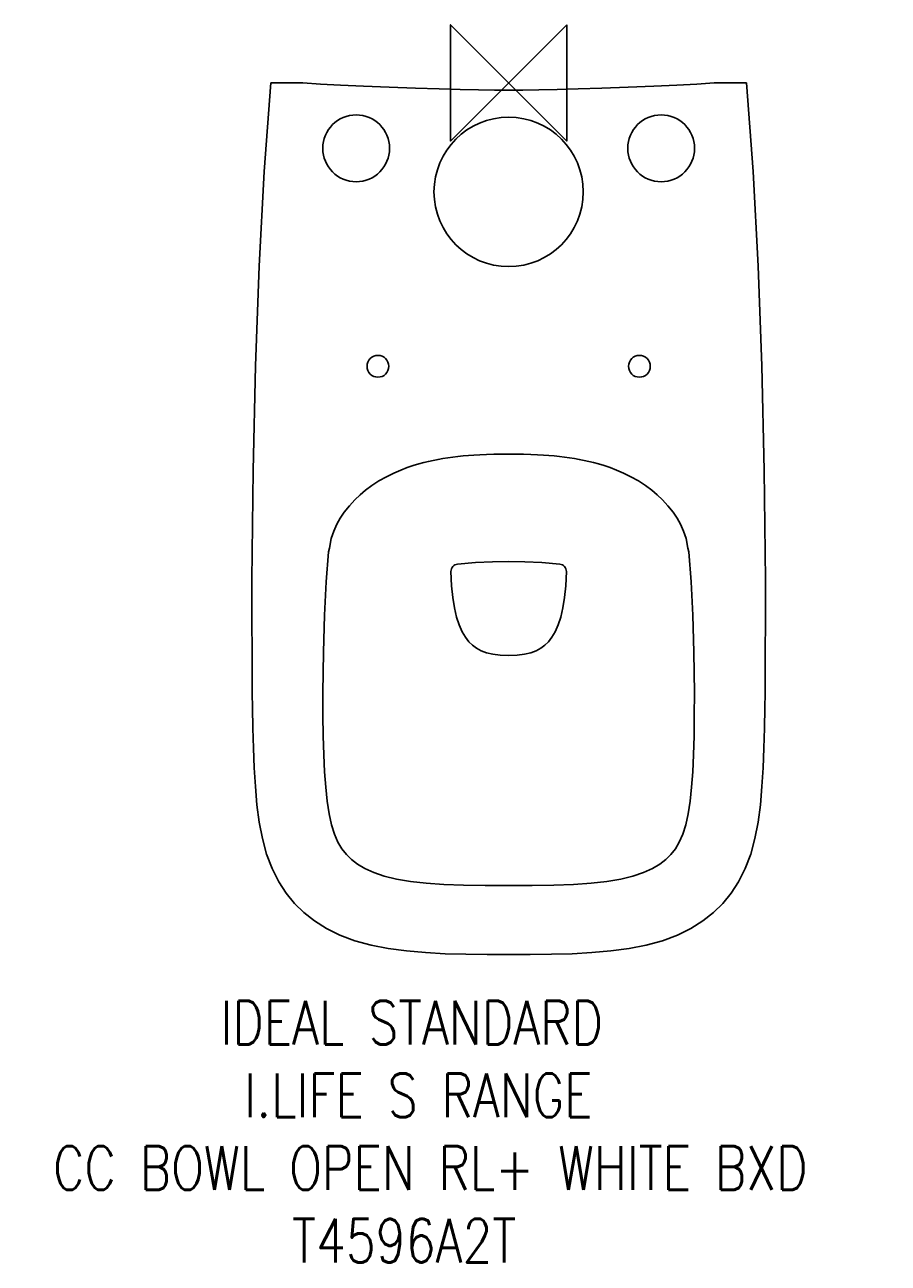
# Model space of a CAD drawing. Header units: millimetres. Extents: x 34067 to 34661, y -1082 to -230.
import ezdxf

# ---------------------------------------------------------------- set-up
doc = ezdxf.new("R2010")
doc.units = ezdxf.units.MM
doc.header["$LTSCALE"] = 54.820741
doc.layers.get('0').update_dxf_attribs({"linetype": 'CONTINUOUS'})
doc.layers.add('ORIGIN', color=6, linetype='CONTINUOUS')
doc.styles.get("Standard").update_dxf_attribs({"font": 'txt', "width": 0.8})

# ---------------------------------------------------------------- blocks, each defined once
blk = doc.blocks.new('ORIGIN')
at = {"layer": 'ORIGIN'}
blk.add_lwpolyline([(-20, 20), (-20, -20), (20, 20), (20, -20)], close=True, dxfattribs=at)

msp = doc.modelspace()

# ---------------------------------------------------------------- linework, layer by layer
at = {"color": 2, "linetype": 'Continuous'}
for p, q in [((34256.53, -269.67), (34236.2, -269.67)), ((34543.47, -269.67), (34563.79, -269.67)), ((34275.97, -592.25), (34276.57, -589.85)), ((34524.02, -592.25), (34523.42, -589.85)), ((34223.49, -689.67), (34223.65, -699.65)), ((34576.5, -689.67), (34576.34, -699.65))]:
    msp.add_line(p, q, dxfattribs=at)
for points in [[(34236.2, -269.67), (34231.68, -330.53), (34228.32, -395.82), (34225.82, -464.44), (34224.08, -536.37), (34223.21, -611.6), (34223.49, -689.67)], [(34258.42, -269.73), (34270.51, -270.45), (34284.32, -271.19), (34300.01, -271.94), (34317.65, -272.68), (34335.92, -273.35), (34352.21, -273.86), (34366.6, -274.23), (34379.26, -274.48), (34390.33, -274.63), (34400, -274.67)], [(34541.57, -269.73), (34529.49, -270.45), (34515.68, -271.19), (34499.98, -271.94), (34482.34, -272.68), (34464.07, -273.35), (34447.78, -273.86), (34433.39, -274.23), (34420.74, -274.48), (34409.66, -274.63), (34400, -274.67)], [(34576.5, -689.67), (34576.79, -611.6), (34575.91, -536.37), (34574.18, -464.44), (34571.67, -395.82), (34568.32, -330.53), (34563.79, -269.67)], [(34276.57, -589.85), (34277.9, -583.14), (34279.55, -578.1), (34281.66, -573.38), (34284.04, -569.13), (34286.86, -564.96), (34290.34, -560.57), (34294.09, -556.53), (34297.81, -553.02), (34301.51, -549.92), (34305.76, -546.76), (34310.63, -543.58), (34315.82, -540.64), (34320.97, -538.11), (34325.72, -536.06), (34330.11, -534.39), (34334.25, -532.99), (34338.06, -531.85), (34341.53, -530.91), (34344.81, -530.11), (34348.07, -529.4), (34351.39, -528.74), (34354.74, -528.15), (34358.12, -527.62), (34361.53, -527.15), (34365.02, -526.72), (34368.65, -526.34), (34372.37, -526), (34376.12, -525.72), (34380.14, -525.48), (34384.76, -525.28), (34389.82, -525.13), (34395.01, -525.04), (34400, -525.02)], [(34523.42, -589.85), (34522.09, -583.14), (34520.44, -578.1), (34518.33, -573.38), (34515.95, -569.13), (34513.14, -564.96), (34509.65, -560.57), (34505.9, -556.53), (34502.18, -553.02), (34498.48, -549.92), (34494.24, -546.76), (34489.36, -543.58), (34484.18, -540.64), (34479.03, -538.11), (34474.27, -536.06), (34469.88, -534.39), (34465.74, -532.99), (34461.93, -531.85), (34458.47, -530.91), (34455.19, -530.11), (34451.93, -529.4), (34448.61, -528.74), (34445.25, -528.15), (34441.87, -527.62), (34438.46, -527.15), (34434.97, -526.72), (34431.35, -526.34), (34427.62, -526), (34423.88, -525.72), (34419.86, -525.48), (34415.24, -525.28), (34410.17, -525.13), (34404.99, -525.04), (34400, -525.02)], [(34272.17, -689.29), (34272.55, -661.4), (34273.27, -635.98), (34274.27, -612.94), (34275.97, -592.25)], [(34527.82, -689.29), (34527.44, -661.4), (34526.73, -635.98), (34525.72, -612.94), (34524.02, -592.25)], [(34360.27, -605.86), (34360.36, -604.9), (34360.62, -603.98), (34361.03, -603.14), (34361.59, -602.39), (34362.26, -601.76), (34363.03, -601.28), (34363.87, -600.95), (34364.74, -600.78)], [(34364.74, -600.78), (34377.19, -599.77), (34388.94, -599.15), (34400, -598.94)], [(34435.25, -600.78), (34422.81, -599.77), (34411.06, -599.15), (34400, -598.94)], [(34439.72, -605.86), (34439.63, -604.9), (34439.37, -603.98), (34438.96, -603.14), (34438.41, -602.39), (34437.73, -601.76), (34436.96, -601.28), (34436.12, -600.95), (34435.25, -600.78)], [(34400, -663.62), (34394.21, -663.41), (34389.11, -662.78), (34384.7, -661.73), (34380.98, -660.33), (34377.85, -658.64), (34375.11, -656.62), (34372.6, -654.15), (34370.21, -651.08), (34367.96, -647.26), (34365.9, -642.65), (34364.1, -637.22), (34362.61, -630.94), (34361.48, -623.77), (34360.74, -615.63), (34360.27, -605.86)], [(34400, -663.62), (34405.78, -663.41), (34410.88, -662.78), (34415.29, -661.73), (34419.01, -660.33), (34422.15, -658.64), (34424.89, -656.62), (34427.4, -654.15), (34429.78, -651.08), (34432.04, -647.26), (34434.09, -642.65), (34435.89, -637.22), (34437.38, -630.94), (34438.52, -623.77), (34439.25, -615.63), (34439.72, -605.86)], [(34272.17, -689.29), (34272.19, -704.84), (34272.39, -719.01), (34272.76, -731.92), (34273.32, -743.66), (34274.06, -754.32), (34275.05, -763.95), (34276.36, -772.56), (34278.03, -780.13), (34280.1, -786.68), (34282.51, -792.18), (34285.22, -796.75), (34288.26, -800.65), (34291.76, -804.09), (34295.92, -807.25), (34301, -810.22), (34307.15, -812.95), (34314.41, -815.38), (34322.81, -817.46), (34332.41, -819.14), (34343.26, -820.4), (34355.42, -821.24), (34368.92, -821.7), (34383.76, -821.92), (34400, -821.97)], [(34527.82, -689.29), (34527.81, -704.84), (34527.61, -719.01), (34527.23, -731.92), (34526.68, -743.66), (34525.93, -754.32), (34524.94, -763.95), (34523.64, -772.56), (34521.96, -780.13), (34519.9, -786.68), (34517.48, -792.18), (34514.77, -796.75), (34511.73, -800.65), (34508.24, -804.09), (34504.08, -807.25), (34498.99, -810.22), (34492.84, -812.95), (34485.59, -815.38), (34477.19, -817.46), (34467.59, -819.14), (34456.73, -820.4), (34444.57, -821.24), (34431.08, -821.7), (34416.24, -821.92), (34400, -821.97)], [(34223.65, -699.65), (34223.94, -713.59), (34224.33, -727.51), (34224.87, -740.93), (34225.64, -753.87), (34226.73, -766.31), (34228.27, -778.23), (34230.44, -789.61), (34233.38, -800.35), (34237.16, -810.31), (34241.71, -819.3), (34246.87, -827.2), (34252.61, -834.21), (34259.04, -840.53), (34266.33, -846.29), (34274.57, -851.47), (34283.84, -856.04), (34294.12, -859.9), (34305.26, -862.97), (34317.12, -865.29), (34329.6, -866.96), (34342.67, -868.1), (34356.29, -868.81), (34370.46, -869.21), (34385.18, -869.4), (34400, -869.44)], [(34576.34, -699.65), (34576.06, -713.59), (34575.67, -727.51), (34575.13, -740.93), (34574.36, -753.87), (34573.27, -766.31), (34571.72, -778.23), (34569.56, -789.61), (34566.62, -800.35), (34562.83, -810.31), (34558.28, -819.3), (34553.12, -827.2), (34547.38, -834.21), (34540.95, -840.53), (34533.66, -846.29), (34525.43, -851.47), (34516.16, -856.04), (34505.87, -859.9), (34494.73, -862.97), (34482.88, -865.29), (34470.4, -866.96), (34457.33, -868.1), (34443.7, -868.81), (34429.53, -869.21), (34414.82, -869.4), (34400, -869.44)]]:
    msp.add_lwpolyline(points, dxfattribs=at)
for centre, radius in [((34295, -314.67), 23), ((34400, -344.67), 51.4), ((34505, -314.67), 23), ((34310, -464.67), 7.5), ((34490, -464.67), 7.5)]:
    msp.add_circle(centre, radius, dxfattribs=at)
for centre, start, end in [((34256.53, -299.67), 86.37675, 90), ((34543.47, -299.67), 90, 93.62325)]:
    msp.add_arc(centre, 30, start, end, dxfattribs=at)

# ---------------------------------------------------------------- block references
at = {"color": 2, "linetype": 'Continuous', "xscale": -2, "yscale": 2, "zscale": 2}
msp.add_blockref('ORIGIN', (34400, -269.67), dxfattribs=at)

# ---------------------------------------------------------------- texts
at = {"color": 2, "insert": (34037.01, -901.23), "char_height": 6, "attachment_point": 1}
msp.add_mtext_dynamic_manual_height_columns('{\\Fsimplex|c204;\\H4.9999x;\\C256;\\c16777215;        \\Fsimplex|c0;  IDEAL STANDARD\\P           \\Fsimplex|c204;I.LIFE \\Fsimplex|c0;S RANGE\\P   CC BOWL OPEN RL+ WHITE BXD  \\Fsimplex|c204; ^I\\Fsimplex|c0;                              \\P             T4596A2T}', width=882.501, gutter_width=1, heights=[0], dxfattribs=at)

doc.saveas('drawing.dxf')
